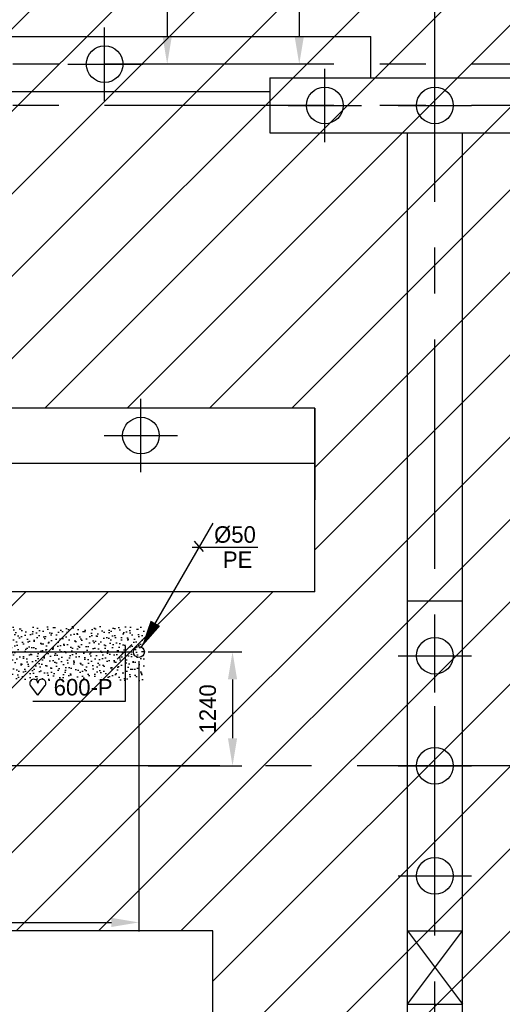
# Model space of a CAD drawing. Extents: x 9010 to 343255, y 15280 to 659207.
# Tile 54 of 76: x 85927 to 91188, y 48427 to 59162. Entities that reach past the tile are written whole.
import ezdxf

# ---------------------------------------------------------------- set-up
doc = ezdxf.new("R2010")
doc.units = 0
doc.header["$LTSCALE"] = 100
for name, pattern in [('2322121', [2000, 1000, 1000]), ('CENTER2', [11.25, 7.5, -1.25, 1.25, -1.25]), ('CENTER4', [5, 3.125, -0.625, 0.625, -0.625]), ('CENTERX2', [40, 25, -5, 5, -5])]:
    doc.linetypes.add(name, pattern=pattern)
doc.layers.get('0').update_dxf_attribs({"linetype": 'CONTINUOUS'})
doc.layers.get('DEFPOINTS').update_dxf_attribs({"linetype": 'CONTINUOUS'})
for name, color, linetype in [('15', 6, 'CONTINUOUS'), ('BOUW', 8, 'CONTINUOUS'), ('PAAL_CONT', 1, 'CONTINUOUS'), ('PAAL_HART', 7, 'CONTINUOUS'), ('PAAL_TEKST', 2, 'CONTINUOUS'), ('STRAMIEN', 1, 'CENTER2'), ('WL524---', 4, 'CONTINUOUS'), ('WL5627--', 4, 'CONTINUOUS'), ('WL570---', 3, 'CONTINUOUS'), ('WL570---_HARTLIJN', 7, 'CONTINUOUS'), ('WL570---_TOEVOER', 3, 'CONTINUOUS'), ('WM521---', 1, 'CONTINUOUS')]:
    doc.layers.add(name, color=color, linetype=linetype)
doc.styles.add('BURO-018', font='BUROFONT.shx', dxfattribs={"height": 180})
doc.styles.add('VAR', font='STRUCT01.shx')
doc.dimstyles.new('CEES', dxfattribs={"dimscale": 100, "dimtxt": 3, "dimasz": 3, "dimexe": 1, "dimexo": 1, "dimgap": 1.5, "dimtad": 0, "dimdec": 0, "dimzin": 0, "dimtxsty": 'BURO-018', "dimcen": -3, "dimdle": 1.25, "dimclrd": 1, "dimclre": 1, "dimclrt": 1, "dimazin": 3, "dimtfac": 0.75, "dimtdec": 0, "dimtofl": 0, "dimtmove": 0, "dimatfit": 3, "dimtvp": 1.5, "dimtolj": 1, "dimtzin": 0})

# ---------------------------------------------------------------- blocks, each defined once
blk = doc.blocks.new('K-PAAL8')
at = {"layer": 'PAAL_CONT'}
blk.add_circle((0, 0), 0.5, dxfattribs=at)
at = {"layer": 'PAAL_HART'}
for p, q in [((0, -1), (0, 1)), ((-1, 0), (1, 0))]:
    blk.add_line(p, q, dxfattribs=at)
at = {"layer": 'PAAL_TEKST', "style": 'VAR', "flags": 1}
for tag, p in [('AFHAKHOOGTE', (0.402, 0.516)), ('INHEINIVO', (0.402, 0.201)), ('LENGTE', (0.402, -0.114)), ('NUMMER', (0.402, -0.429))]:
    blk.add_attdef(tag, p, '', height=0.2, dxfattribs=at)
blk = doc.blocks.new('LDV3121')
at = {"color": 0, "linetype": 'CONTINUOUS'}
blk.add_line((0.25, 0.433), (6.75, 11.691), dxfattribs=at)
blk.add_lwpolyline([(0.25, 0.433, 0, 1, 0), (1.5, 2.598, 1, 1, 0)], format="xyseb", dxfattribs=at)
blk.add_circle((0, 0), 0.5, dxfattribs=at)
blk = doc.blocks.new('HART')
at = {"color": 1}
for q in [(-39.7, 52.4), (39.7, 52.4)]:
    blk.add_line((0, 0), q, dxfattribs=at)
for centre, start, end in [((-22.1, 65.7), 0, 217.1867), ((22.1, 65.7), 322.8133, 180)]:
    blk.add_arc(centre, 22.1, start, end, dxfattribs=at)
blk = doc.blocks.new('HARTJE')
at = {"layer": 'WL570---'}
blk.add_blockref('HART', (140.9, 93.7), dxfattribs=at)
blk = doc.blocks.new('*D165')
at = {"color": 1, "linetype": 'BYBLOCK'}
for p, q in [((87226, 52169), (87226, 49220)), ((83553, 49320), (86926, 49320)), ((83253, 49273), (83253, 49220))]:
    blk.add_line(p, q, dxfattribs=at)
for points in [[(83553, 49370), (83553, 49270), (83253, 49320)], [(86926, 49370), (86926, 49270), (87226, 49320)]]:
    blk.add_solid(points, dxfattribs=at)
at = {"layer": 'DEFPOINTS', "color": 0, "linetype": 'BYBLOCK'}
for p in [(87226, 52269), (83253, 49373), (87226, 49320)]:
    blk.add_point(p, dxfattribs=at)
at = {"color": 1, "linetype": 'BYBLOCK', "insert": (85239, 49597), "char_height": 180, "attachment_point": 5, "style": 'BURO-018'}
blk.add_mtext('\\A1;3975', dxfattribs=at)
blk = doc.blocks.new('*D169')
at = {"color": 1, "linetype": 'BYBLOCK'}
for p, q in [((87326, 52269), (88347, 52269)), ((88247, 51969), (88247, 51328)), ((87326, 51028), (88347, 51028))]:
    blk.add_line(p, q, dxfattribs=at)
for points in [[(88197, 51969), (88297, 51969), (88247, 52269)], [(88197, 51328), (88297, 51328), (88247, 51028)]]:
    blk.add_solid(points, dxfattribs=at)
at = {"layer": 'DEFPOINTS', "color": 0, "linetype": 'BYBLOCK'}
for p in [(87226, 52269), (87226, 51028), (88247, 51028)]:
    blk.add_point(p, dxfattribs=at)
at = {"color": 1, "linetype": 'BYBLOCK', "insert": (87977, 51648), "char_height": 180, "attachment_point": 5, "rotation": 90, "style": 'BURO-018'}
blk.add_mtext('\\A1;1240', dxfattribs=at)

msp = doc.modelspace()

# ---------------------------------------------------------------- hatches: boundary and pattern name
at = {"layer": '15'}
h = msp.add_hatch(dxfattribs=at)
h.set_pattern_fill('ANSI31', color=8, scale=200, style=0)
h.set_pattern_definition([(45, (32852.9, 25827.6), (-449.013, 449.013), [])])
h.paths.add_polyline_path([(83532.9, 52927.6), (89143.2, 52927.6), (89143.2, 54927.6), (83532.9, 54927.6), (83532.9, 59077.6), (65252.9, 59077.6), (65252.9, 83077.6), (67752.9, 83077.6), (67752.9, 61277.6), (72752.9, 61277.6), (72752.9, 66021.3), (73678.4, 66021.3), (73678.4, 73400.3), (76678.4, 73400.3), (76678.4, 61277.6), (82952.9, 61277.6), (82952.9, 81942.7), (87952.9, 81942.7), (87952.9, 70627.6), (93268.6, 70627.6), (93268.6, 61027.6), (99172.9, 61027.6), (99172.9, 58527.6), (93268.6, 58527.6), (93268.6, 52927.6), (99022.9, 52927.6), (99022.9, 49227.6), (93268.6, 49227.6), (93268.6, 42227.6), (99022.9, 42227.6), (99022.9, 39227.6), (93722.9, 39227.6), (93722.9, 36227.6), (99022.9, 36227.6), (99022.9, 33227.6), (93722.9, 33227.6), (93722.9, 26257.8), (90152.9, 26257.8), (90152.9, 26107.6), (83532.9, 26107.6), (83532.9, 39227.6), (88032.9, 39227.6), (88032.9, 49227.6), (83532.9, 49227.6)])
at = {"layer": 'WL5627--'}
h = msp.add_hatch(dxfattribs=at)
h.set_pattern_fill('GESTORT', color=6, scale=5, style=0)
h.set_pattern_definition([(17, (10000, 0), (25.787455, 79.82761), [0, -81.6, -46.2, 0, -67.2]), (48, (10000, 0), (-18.41558, 81.171833), [0, -80.8, 0, -82.4, 0, -66.4]), (71, (10000, 0), (-47.911577, 67.26307), [0, -80, 0, -48, -65.8])])
h.paths.add_polyline_path([(84479.2, 52547.3), (84479.2, 51954.8), (87283.1, 51954.8), (87283.1, 52547.3)])
h.paths.add_polyline_path([(84479.2, 52547.3), (84057.8, 52547.3), (84057.8, 51246.6), (84479.2, 51668)])

# ---------------------------------------------------------------- linework, layer by layer
at = {"color": 1, "linetype": 'BYBLOCK'}
for p, q in [((88974.2, 62227.6), (88974.2, 58977.6)), ((87534.6, 61698), (87534.6, 58977.6)), ((87977.6, 58677.6), (86935.7, 58677.6)), ((87977.6, 58677.6), (87434.6, 58677.6)), ((87977.6, 58677.6), (87734, 58677.6))]:
    msp.add_line(p, q, dxfattribs=at)
for points in [[(87484.6, 58977.6), (87584.6, 58977.6), (87534.6, 58677.6)], [(88924.2, 58977.6), (89024.2, 58977.6), (88974.2, 58677.6)]]:
    msp.add_solid(points, dxfattribs=at)
at = {"layer": 'BOUW', "linetype": 'CONTINUOUS'}
for p, q in [((82832.9, 58977.6), (89752.9, 58977.6)), ((89752.9, 58527.6), (89752.9, 58977.6)), ((86852.9, 58677.6), (87268.3, 58677.6)), ((88652.9, 58527.6), (99172.9, 58527.6)), ((88652.9, 58527.6), (88652.9, 57927.6)), ((83532.9, 58377.6), (88652.9, 58377.6)), ((88652.9, 57927.6), (90152.9, 57927.6)), ((90152.9, 45027.6), (90152.9, 57927.6)), ((90152.9, 57927.6), (90753.1, 57927.6)), ((90752.9, 45027.6), (90753.1, 57927.6)), ((90753.1, 57927.6), (99173.1, 57927.6)), ((89142.9, 54927.6), (83532.9, 54927.6)), ((89143.2, 54927.6), (89142.2, 52924.8)), ((89142.9, 54327.6), (89142.9, 54927.6)), ((90152.9, 52827.6), (90752.9, 52827.6)), ((90152.9, 49227.6), (90752.9, 48427.6)), ((90152.9, 48427.6), (90752.9, 49227.6)), ((90152.9, 49227.6), (90752.9, 49227.6)), ((90152.9, 48427.6), (90752.9, 48427.6))]:
    msp.add_line(p, q, dxfattribs=at)
for points in [[(88032.9, 39227.6), (88032.9, 49227.6), (83532.9, 49227.6), (83532.9, 52927.6), (89143.2, 52927.6), (89143.2, 54927.6), (83532.9, 54927.6), (83532.9, 59077.6), (65252.9, 59077.6), (65252.9, 83077.6)], [(90152.9, 26107.6), (83532.9, 26107.6), (83532.9, 54327.6), (89142.9, 54327.6)]]:
    msp.add_lwpolyline(points, dxfattribs=at)
at = {"layer": 'DEFPOINTS', "color": 0, "linetype": 'BYBLOCK'}
for p in [(87035.7, 58677.6), (87534.6, 58677.6), (87834, 58677.6), (88077.6, 58677.6), (88077.6, 58677.6), (88077.6, 58677.6)]:
    msp.add_point(p, dxfattribs=at)
at = {"layer": 'STRAMIEN', "linetype": 'CENTERX2'}
msp.add_line((104107.2, 51027.6), (78190.2, 51027.6), dxfattribs=at)
for points in [[(90452.9, 25176.5), (90452.9, 95037.3)], [(109352.5, 58677.6), (15417.8, 58677.6)], [(109352.5, 58227.6), (35231.7, 58227.6)]]:
    msp.add_lwpolyline(points, dxfattribs=at)
at = {"layer": 'WL524---', "color": 1}
for p, q in [((86990.6, 52190.8), (87148.4, 52348.4)), ((87075.6, 52336.3), (87075.6, 51730)), ((87075.6, 51730), (86068.5, 51730))]:
    msp.add_line(p, q, dxfattribs=at)
at = {"layer": 'WL524---', "linetype": '2322121'}
msp.add_line((85080.6, 52269.3), (87151, 52269.3), dxfattribs=at)
at = {"layer": 'WL570---_HARTLIJN', "color": 1, "linetype": 'CONTINUOUS'}
for p, q in [((87827.7, 53475.4), (87926.8, 53363.8)), ((88521.3, 53407.9), (87806.3, 53407.9))]:
    msp.add_line(p, q, dxfattribs=at)

# ---------------------------------------------------------------- block references
at = {"layer": 'BOUW', "linetype": 'CONTINUOUS', "xscale": 400, "yscale": 400, "zscale": 400}
for p in [(86852.9, 58677.6), (89252.9, 58227.6), (90452.9, 58227.6), (87248.3, 54627.6), (90452.9, 52227.6), (90452.9, 51027.6), (90452.9, 49827.6)]:
    msp.add_blockref('K-PAAL8', p, dxfattribs=at)
at = {"layer": 'WL524---', "color": 2, "xscale": 120, "yscale": 120, "zscale": 120}
msp.add_blockref('LDV3121', (87226, 52269.3), dxfattribs=at)
at = {"layer": 'WL570---_TOEVOER', "color": 6, "xscale": 2, "yscale": 2, "zscale": 2}
msp.add_blockref('HARTJE', (85842.4, 51609), dxfattribs=at)

# ---------------------------------------------------------------- texts
at = {"layer": 'WL570---_HARTLIJN', "color": 1, "linetype": 'CENTER4', "style": 'BURO-018'}
msp.add_text('%%c50', height=180, dxfattribs=at).set_placement((88046.1, 53459.4))
at = {"layer": 'WL570---_TOEVOER', "color": 1, "style": 'BURO-018'}
msp.add_text('600-P', height=180, dxfattribs=at).set_placement((86297.3, 51794.4))
at = {"layer": 'WM521---', "color": 1, "style": 'BURO-018'}
msp.add_text('PE', height=180, dxfattribs=at).set_placement((88142.3, 53184.2))

# ---------------------------------------------------------------- dimensions: what is measured, and where the dimension line sits
at = {"layer": 'WL5627--'}
dim = msp.add_linear_dim(base=(87226, 49320.2), p1=(83252.9, 49372.5), p2=(87226, 52269.3), text='3975', dimstyle='CEES', dxfattribs=at)
dim.commit()
dim.dimension.update_dxf_attribs({"geometry": '*D165', "text_midpoint": (85239.5, 49597.5)})
dim = msp.add_linear_dim(base=(88246.7, 51027.6), p1=(87226, 52269.3), p2=(87226, 51027.6), angle=90, text='1240', dimstyle='CEES', dxfattribs=at)
dim.commit()
dim.dimension.update_dxf_attribs({"geometry": '*D169', "text_midpoint": (87976.6, 51648.4)})

doc.saveas('drawing.dxf')
